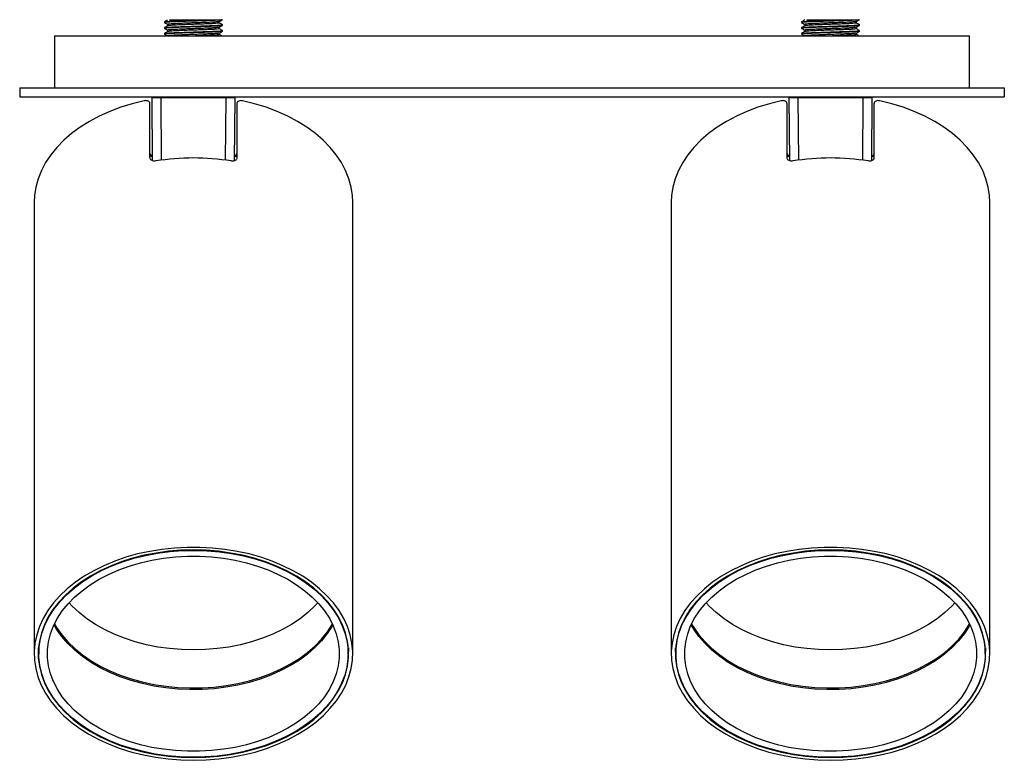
# Model space of a CAD drawing. Header units: millimetres. Extents: x 346 to 1080, y 382 to 774.
# Tile 1 of 3: x 346 to 516, y 391 to 519. Entities that reach past the tile are written whole.
import ezdxf

# ---------------------------------------------------------------- set-up
doc = ezdxf.new("R2010")
doc.units = ezdxf.units.MM

msp = doc.modelspace()

# ---------------------------------------------------------------- linework, layer by layer
at = {"color": 7, "linetype": 'Continuous', "lineweight": 25}
for p, q in [((371.37, 518.93), (371.37, 518.81)), ((379.91, 519.31), (381.37, 519.31)), ((380.83, 518.75), (380.83, 518.99)), ((481.37, 518.93), (481.37, 518.81)), ((489.91, 519.31), (491.37, 519.31)), ((490.83, 518.75), (490.83, 518.99)), ((371.37, 517.93), (371.37, 517.81)), ((371.37, 516.93), (371.37, 516.81)), ((371.91, 518.5), (371.91, 518.25)), ((371.91, 517.5), (371.91, 517.25)), ((380.83, 517.75), (380.83, 517.99)), ((380.83, 516.75), (380.83, 516.99)), ((381.37, 518.31), (381.37, 518.43)), ((381.37, 517.31), (381.37, 517.43)), ((481.37, 517.93), (481.37, 517.81)), ((481.37, 516.93), (481.37, 516.81)), ((481.91, 518.5), (481.91, 518.25)), ((481.91, 517.5), (481.91, 517.25)), ((490.83, 517.75), (490.83, 517.99)), ((490.83, 516.75), (490.83, 516.99)), ((491.37, 518.31), (491.37, 518.43)), ((491.37, 517.31), (491.37, 517.43)), ((352.37, 516.51), (352.37, 507.51)), ((352.37, 516.51), (510.37, 516.51)), ((510.37, 507.51), (510.37, 516.51)), ((346.37, 507.51), (516.37, 507.51)), ((346.37, 507.51), (346.37, 506.01)), ((516.37, 507.51), (516.37, 506.01)), ((346.37, 506.01), (516.37, 506.01)), ((369.22, 505.82), (369.2, 506.01)), ((369.32, 494.94), (369.22, 505.82)), ((382.02, 505.82), (370.72, 505.82)), ((383.52, 505.82), (383.43, 494.93)), ((383.54, 506.01), (383.52, 505.82)), ((479.22, 505.82), (479.2, 506.01)), ((479.32, 494.94), (479.22, 505.82)), ((492.02, 505.82), (480.72, 505.82)), ((493.52, 505.82), (493.43, 494.93)), ((493.54, 506.01), (493.52, 505.82)), ((368.87, 495.47), (368.87, 504.76)), ((383.87, 504.76), (383.87, 495.47)), ((478.87, 495.47), (478.87, 504.76)), ((493.87, 504.76), (493.87, 495.47)), ((348.87, 487.8), (348.87, 409.77)), ((403.87, 409.77), (403.87, 487.8)), ((458.87, 487.8), (458.87, 409.77)), ((513.87, 409.77), (513.87, 487.8)), ((349.67, 409.71), (349.6, 410.51)), ((349.67, 410.3), (349.62, 410.81)), ((349.67, 411.32), (349.67, 409.77)), ((403.07, 409.77), (403.07, 411.32)), ((403.13, 410.81), (403.07, 410.3)), ((403.15, 410.51), (403.07, 409.71)), ((459.67, 409.71), (459.6, 410.51)), ((459.67, 410.3), (459.62, 410.81)), ((459.67, 411.32), (459.67, 409.77)), ((513.07, 409.77), (513.07, 411.32)), ((513.13, 410.81), (513.07, 410.3)), ((513.15, 410.51), (513.07, 409.71))]:
    msp.add_line(p, q, dxfattribs=at)
at = {"color": 8, "linetype": 'Continuous', "lineweight": 25}
for p, q in [((370.72, 506.01), (370.72, 505.82)), ((370.72, 505.82), (370.82, 495.04)), ((381.93, 495.04), (382.02, 505.82)), ((382.02, 506.01), (382.02, 505.82)), ((480.72, 506.01), (480.72, 505.82)), ((480.72, 505.82), (480.82, 495.04)), ((491.93, 495.04), (492.02, 505.82)), ((492.02, 506.01), (492.02, 505.82))]:
    msp.add_line(p, q, dxfattribs=at)
at = {"color": 7, "linetype": 'Continuous', "lineweight": 25, "flags": 128}
for points in [[(367.87, 505.3), (365.82, 504.79), (363.83, 504.17), (361.92, 503.45), (360.11, 502.64), (358.4, 501.72), (356.8, 500.72), (355.32, 499.64), (353.98, 498.48), (352.78, 497.25), (351.73, 495.97), (350.84, 494.63), (350.11, 493.25), (349.54, 491.83), (349.15, 490.39), (348.92, 488.94), (348.87, 487.8)], [(403.87, 487.8), (403.82, 488.94), (403.6, 490.39), (403.2, 491.83), (402.64, 493.25), (401.91, 494.63), (401.01, 495.97), (399.96, 497.25), (398.76, 498.48), (397.42, 499.64), (395.95, 500.72), (394.35, 501.72), (392.64, 502.64), (390.82, 503.45), (388.91, 504.17), (386.93, 504.79), (384.87, 505.3)], [(477.87, 505.3), (475.82, 504.79), (473.83, 504.17), (471.92, 503.45), (470.11, 502.64), (468.4, 501.72), (466.8, 500.72), (465.32, 499.64), (463.98, 498.48), (462.78, 497.25), (461.73, 495.97), (460.84, 494.63), (460.11, 493.25), (459.54, 491.83), (459.15, 490.39), (458.92, 488.94), (458.87, 487.8)], [(513.87, 487.8), (513.82, 488.94), (513.6, 490.39), (513.2, 491.83), (512.64, 493.25), (511.91, 494.63), (511.01, 495.97), (509.96, 497.25), (508.76, 498.48), (507.42, 499.64), (505.95, 500.72), (504.35, 501.72), (502.64, 502.64), (500.82, 503.45), (498.91, 504.17), (496.93, 504.79), (494.87, 505.3)], [(376.37, 391.37), (378.56, 391.43), (380.73, 391.6), (382.87, 391.89), (384.97, 392.29), (387.02, 392.8), (389, 393.42), (390.9, 394.15), (392.71, 394.97), (394.42, 395.88), (396.01, 396.89), (397.48, 397.97), (398.81, 399.13), (400, 400.36), (401.05, 401.64), (401.93, 402.98), (402.66, 404.36), (403.22, 405.78), (403.61, 407.22), (403.82, 408.67), (403.87, 410.14), (403.74, 411.6), (403.43, 413.05), (402.96, 414.47), (402.32, 415.87), (401.51, 417.23), (400.54, 418.55), (399.43, 419.8), (398.16, 421), (396.76, 422.12), (395.23, 423.16), (393.58, 424.12), (391.82, 424.99), (389.96, 425.77), (388.02, 426.44), (386.01, 427.01), (383.93, 427.46), (381.8, 427.81), (379.65, 428.04), (377.47, 428.16), (375.28, 428.16), (373.1, 428.04), (370.94, 427.81), (368.82, 427.46), (366.74, 427.01), (364.72, 426.44), (362.78, 425.77), (360.92, 424.99), (359.17, 424.12), (357.52, 423.16), (355.98, 422.12), (354.58, 421), (353.32, 419.8), (352.2, 418.55), (351.23, 417.23), (350.43, 415.87), (349.79, 414.47), (349.31, 413.05), (349.01, 411.6), (348.88, 410.14), (348.92, 408.67), (349.14, 407.22), (349.53, 405.78), (350.09, 404.36), (350.81, 402.98), (351.7, 401.64), (352.74, 400.36), (353.93, 399.13), (355.27, 397.97), (356.73, 396.89), (358.33, 395.88), (360.03, 394.97), (361.84, 394.15), (363.74, 393.42), (365.72, 392.8), (367.77, 392.29), (369.87, 391.89), (372.02, 391.6), (374.19, 391.43), (376.37, 391.37)], [(376.37, 391.84), (378.53, 391.89), (380.67, 392.07), (382.79, 392.36), (384.86, 392.76), (386.88, 393.27), (388.83, 393.89), (390.7, 394.61), (392.47, 395.43), (394.14, 396.35), (395.7, 397.35), (397.13, 398.43), (398.43, 399.58), (399.58, 400.8), (400.58, 402.08), (401.43, 403.41), (402.11, 404.78), (402.63, 406.18), (402.98, 407.61), (403.15, 409.05), (403.15, 410.49), (402.98, 411.93), (402.63, 413.36), (402.11, 414.76), (401.43, 416.13), (400.58, 417.46), (399.58, 418.74), (398.43, 419.96), (397.13, 421.11), (395.7, 422.19), (394.14, 423.19), (392.47, 424.11), (390.7, 424.93), (388.83, 425.65), (386.88, 426.27), (384.86, 426.78), (382.79, 427.18), (380.67, 427.47), (378.53, 427.65), (376.37, 427.7), (374.22, 427.65), (372.07, 427.47), (369.96, 427.18), (367.89, 426.78), (365.87, 426.27), (363.92, 425.65), (362.05, 424.93), (360.27, 424.11), (358.6, 423.19), (357.04, 422.19), (355.61, 421.11), (354.32, 419.96), (353.16, 418.74), (352.16, 417.46), (351.31, 416.13), (350.63, 414.76), (350.11, 413.36), (349.77, 411.93), (349.59, 410.49), (349.59, 409.05), (349.77, 407.61), (350.11, 406.18), (350.63, 404.78), (351.31, 403.41), (352.16, 402.08), (353.16, 400.8), (354.32, 399.58), (355.61, 398.43), (357.04, 397.35), (358.6, 396.35), (360.27, 395.43), (362.05, 394.61), (363.92, 393.89), (365.87, 393.27), (367.89, 392.76), (369.96, 392.36), (372.07, 392.07), (374.22, 391.89), (376.37, 391.84)], [(401.96, 404.67), (401.27, 403.31), (400.41, 401.99), (399.4, 400.72), (398.23, 399.51), (396.93, 398.37), (395.49, 397.3), (393.93, 396.31), (392.25, 395.41), (390.47, 394.6), (388.6, 393.89), (386.65, 393.28), (384.64, 392.78), (382.57, 392.39), (380.46, 392.11), (378.32, 391.95), (376.17, 391.9), (374.03, 391.97), (371.89, 392.16), (369.79, 392.45), (367.73, 392.87), (365.72, 393.39), (363.79, 394.01), (361.93, 394.74), (360.17, 395.57), (358.52, 396.49), (356.98, 397.49), (355.57, 398.57), (354.29, 399.73), (353.15, 400.95), (352.17, 402.23), (351.34, 403.56), (350.67, 404.93), (350.17, 406.33), (349.84, 407.75), (349.69, 409.18), (349.7, 410.62), (349.89, 412.06), (350.25, 413.47), (350.78, 414.87), (351.48, 416.23), (352.34, 417.55), (353.35, 418.82), (354.51, 420.03), (355.82, 421.17), (357.25, 422.24), (358.82, 423.23), (360.49, 424.13), (362.27, 424.94), (364.14, 425.65), (366.09, 426.26), (368.11, 426.76), (370.18, 427.15), (372.29, 427.43), (374.42, 427.59), (376.57, 427.64), (378.72, 427.57), (380.85, 427.38), (382.95, 427.09), (385.02, 426.67), (387.02, 426.15), (388.96, 425.53), (390.81, 424.8), (392.57, 423.97), (394.23, 423.05), (395.77, 422.05), (397.18, 420.97), (398.46, 419.81), (399.59, 418.59), (400.58, 417.31), (401.41, 415.98), (402.07, 414.61), (402.57, 413.21), (402.9, 411.79), (403.06, 410.36), (403.04, 408.92), (402.85, 407.48), (402.49, 406.07), (401.96, 404.67)], [(486.37, 391.37), (488.56, 391.43), (490.73, 391.6), (492.87, 391.89), (494.97, 392.29), (497.02, 392.8), (499, 393.42), (500.9, 394.15), (502.71, 394.97), (504.42, 395.88), (506.01, 396.89), (507.48, 397.97), (508.81, 399.13), (510, 400.36), (511.05, 401.64), (511.93, 402.98), (512.66, 404.36), (513.22, 405.78), (513.61, 407.22), (513.82, 408.67), (513.87, 410.14), (513.74, 411.6), (513.43, 413.05), (512.96, 414.47), (512.32, 415.87), (511.51, 417.23), (510.54, 418.55), (509.43, 419.8), (508.16, 421), (506.76, 422.12), (505.23, 423.16), (503.58, 424.12), (501.82, 424.99), (499.96, 425.77), (498.02, 426.44), (496.01, 427.01), (493.93, 427.46), (491.8, 427.81), (489.65, 428.04), (487.47, 428.16), (485.28, 428.16), (483.1, 428.04), (480.94, 427.81), (478.82, 427.46), (476.74, 427.01), (474.72, 426.44), (472.78, 425.77), (470.92, 424.99), (469.17, 424.12), (467.52, 423.16), (465.98, 422.12), (464.58, 421), (463.32, 419.8), (462.2, 418.55), (461.23, 417.23), (460.43, 415.87), (459.79, 414.47), (459.31, 413.05), (459.01, 411.6), (458.88, 410.14), (458.92, 408.67), (459.14, 407.22), (459.53, 405.78), (460.09, 404.36), (460.81, 402.98), (461.7, 401.64), (462.74, 400.36), (463.93, 399.13), (465.27, 397.97), (466.73, 396.89), (468.33, 395.88), (470.03, 394.97), (471.84, 394.15), (473.74, 393.42), (475.72, 392.8), (477.77, 392.29), (479.87, 391.89), (482.02, 391.6), (484.19, 391.43), (486.37, 391.37)], [(486.37, 391.84), (488.53, 391.89), (490.67, 392.07), (492.79, 392.36), (494.86, 392.76), (496.88, 393.27), (498.83, 393.89), (500.7, 394.61), (502.47, 395.43), (504.14, 396.35), (505.7, 397.35), (507.13, 398.43), (508.43, 399.58), (509.58, 400.8), (510.58, 402.08), (511.43, 403.41), (512.11, 404.78), (512.63, 406.18), (512.98, 407.61), (513.15, 409.05), (513.15, 410.49), (512.98, 411.93), (512.63, 413.36), (512.11, 414.76), (511.43, 416.13), (510.58, 417.46), (509.58, 418.74), (508.43, 419.96), (507.13, 421.11), (505.7, 422.19), (504.14, 423.19), (502.47, 424.11), (500.7, 424.93), (498.83, 425.65), (496.88, 426.27), (494.86, 426.78), (492.79, 427.18), (490.67, 427.47), (488.53, 427.65), (486.37, 427.7), (484.22, 427.65), (482.07, 427.47), (479.96, 427.18), (477.89, 426.78), (475.87, 426.27), (473.92, 425.65), (472.05, 424.93), (470.27, 424.11), (468.6, 423.19), (467.04, 422.19), (465.61, 421.11), (464.32, 419.96), (463.16, 418.74), (462.16, 417.46), (461.31, 416.13), (460.63, 414.76), (460.11, 413.36), (459.77, 411.93), (459.59, 410.49), (459.59, 409.05), (459.77, 407.61), (460.11, 406.18), (460.63, 404.78), (461.31, 403.41), (462.16, 402.08), (463.16, 400.8), (464.32, 399.58), (465.61, 398.43), (467.04, 397.35), (468.6, 396.35), (470.27, 395.43), (472.05, 394.61), (473.92, 393.89), (475.87, 393.27), (477.89, 392.76), (479.96, 392.36), (482.07, 392.07), (484.22, 391.89), (486.37, 391.84)], [(511.96, 404.67), (511.27, 403.31), (510.41, 401.99), (509.4, 400.72), (508.23, 399.51), (506.93, 398.37), (505.49, 397.3), (503.93, 396.31), (502.25, 395.41), (500.47, 394.6), (498.6, 393.89), (496.65, 393.28), (494.64, 392.78), (492.57, 392.39), (490.46, 392.11), (488.32, 391.95), (486.17, 391.9), (484.03, 391.97), (481.89, 392.16), (479.79, 392.45), (477.73, 392.87), (475.72, 393.39), (473.79, 394.01), (471.93, 394.74), (470.17, 395.57), (468.52, 396.49), (466.98, 397.49), (465.57, 398.57), (464.29, 399.73), (463.15, 400.95), (462.17, 402.23), (461.34, 403.56), (460.67, 404.93), (460.17, 406.33), (459.84, 407.75), (459.69, 409.18), (459.7, 410.62), (459.89, 412.06), (460.25, 413.47), (460.78, 414.87), (461.48, 416.23), (462.34, 417.55), (463.35, 418.82), (464.51, 420.03), (465.82, 421.17), (467.25, 422.24), (468.82, 423.23), (470.49, 424.13), (472.27, 424.94), (474.14, 425.65), (476.09, 426.26), (478.11, 426.76), (480.18, 427.15), (482.29, 427.43), (484.42, 427.59), (486.57, 427.64), (488.72, 427.57), (490.85, 427.38), (492.95, 427.09), (495.02, 426.67), (497.02, 426.15), (498.96, 425.53), (500.81, 424.8), (502.57, 423.97), (504.23, 423.05), (505.77, 422.05), (507.18, 420.97), (508.46, 419.81), (509.59, 418.59), (510.58, 417.31), (511.41, 415.98), (512.07, 414.61), (512.57, 413.21), (512.9, 411.79), (513.06, 410.36), (513.04, 408.92), (512.85, 407.48), (512.49, 406.07), (511.96, 404.67)], [(400.52, 404.96), (399.85, 403.64), (399.01, 402.36), (398.02, 401.14), (396.88, 399.97), (395.6, 398.87), (394.19, 397.85), (392.66, 396.9), (391.01, 396.05), (389.27, 395.28), (387.44, 394.62), (385.53, 394.06), (383.56, 393.61), (381.54, 393.27), (379.49, 393.04), (377.41, 392.92), (375.33, 392.92), (373.25, 393.04), (371.2, 393.27), (369.18, 393.61), (367.21, 394.06), (365.3, 394.62), (363.47, 395.28), (361.73, 396.05), (360.09, 396.9), (358.55, 397.85), (357.14, 398.87), (355.86, 399.97), (354.72, 401.14), (353.73, 402.36), (352.9, 403.64), (352.22, 404.96), (351.71, 406.31), (351.37, 407.68), (351.19, 409.07), (351.19, 410.47), (351.37, 411.86), (351.71, 413.23), (352.22, 414.58), (352.9, 415.9), (353.73, 417.18), (354.72, 418.4), (355.86, 419.57), (357.14, 420.67), (358.55, 421.69), (360.09, 422.64), (361.73, 423.49), (363.47, 424.26), (365.3, 424.92), (367.21, 425.48), (369.18, 425.93), (371.2, 426.27), (373.26, 426.5), (375.33, 426.62), (377.41, 426.62), (379.49, 426.5), (381.54, 426.27), (383.56, 425.93), (385.53, 425.48), (387.44, 424.92), (389.27, 424.26), (391.02, 423.49), (392.66, 422.64), (394.19, 421.69), (395.6, 420.67), (396.88, 419.57), (398.02, 418.4), (399.01, 417.18), (399.85, 415.9), (400.52, 414.58), (401.04, 413.23), (401.38, 411.86), (401.55, 410.47), (401.55, 409.07), (401.38, 407.68), (401.04, 406.31), (400.52, 404.96)], [(510.52, 404.96), (509.85, 403.64), (509.01, 402.36), (508.02, 401.14), (506.88, 399.97), (505.6, 398.87), (504.19, 397.85), (502.66, 396.9), (501.01, 396.05), (499.27, 395.28), (497.44, 394.62), (495.53, 394.06), (493.56, 393.61), (491.54, 393.27), (489.49, 393.04), (487.41, 392.92), (485.33, 392.92), (483.25, 393.04), (481.2, 393.27), (479.18, 393.61), (477.21, 394.06), (475.3, 394.62), (473.47, 395.28), (471.73, 396.05), (470.09, 396.9), (468.55, 397.85), (467.14, 398.87), (465.86, 399.97), (464.72, 401.14), (463.73, 402.36), (462.9, 403.64), (462.22, 404.96), (461.71, 406.31), (461.37, 407.68), (461.19, 409.07), (461.19, 410.47), (461.37, 411.86), (461.71, 413.23), (462.22, 414.58), (462.9, 415.9), (463.73, 417.18), (464.72, 418.4), (465.86, 419.57), (467.14, 420.67), (468.55, 421.69), (470.09, 422.64), (471.73, 423.49), (473.47, 424.26), (475.3, 424.92), (477.21, 425.48), (479.18, 425.93), (481.2, 426.27), (483.26, 426.5), (485.33, 426.62), (487.41, 426.62), (489.49, 426.5), (491.54, 426.27), (493.56, 425.93), (495.53, 425.48), (497.44, 424.92), (499.27, 424.26), (501.02, 423.49), (502.66, 422.64), (504.19, 421.69), (505.6, 420.67), (506.88, 419.57), (508.02, 418.4), (509.01, 417.18), (509.85, 415.9), (510.52, 414.58), (511.04, 413.23), (511.38, 411.86), (511.55, 410.47), (511.55, 409.07), (511.38, 407.68), (511.04, 406.31), (510.52, 404.96)], [(376.37, 410.43), (374.31, 410.49), (372.26, 410.66), (370.24, 410.94), (368.25, 411.34), (366.33, 411.84), (364.47, 412.45), (362.7, 413.15), (361.02, 413.96), (359.44, 414.85), (357.98, 415.83), (356.64, 416.88), (355.44, 418.01), (354.9, 418.59)], [(397.85, 418.59), (397.3, 418.01), (396.1, 416.88), (394.77, 415.83), (393.3, 414.85), (391.73, 413.96), (390.05, 413.15), (388.27, 412.45), (386.41, 411.84), (384.49, 411.34), (382.51, 410.94), (380.49, 410.66), (378.44, 410.49), (376.37, 410.43)], [(486.37, 410.43), (484.31, 410.49), (482.26, 410.66), (480.24, 410.94), (478.25, 411.34), (476.33, 411.84), (474.47, 412.45), (472.7, 413.15), (471.02, 413.96), (469.44, 414.85), (467.98, 415.83), (466.64, 416.88), (465.44, 418.01), (464.9, 418.59)], [(507.85, 418.59), (507.3, 418.01), (506.1, 416.88), (504.77, 415.83), (503.3, 414.85), (501.73, 413.96), (500.05, 413.15), (498.27, 412.45), (496.41, 411.84), (494.49, 411.34), (492.51, 410.94), (490.49, 410.66), (488.44, 410.49), (486.37, 410.43)]]:
    msp.add_lwpolyline(points, dxfattribs=at)
at = {"color": 8, "linetype": 'Continuous', "lineweight": 25, "flags": 128}
for points in [[(352.37, 414.91), (352.74, 414.3), (353.64, 413.04), (354.7, 411.82), (355.89, 410.67), (357.23, 409.59), (358.69, 408.58), (360.27, 407.66), (361.96, 406.83), (363.74, 406.09), (365.61, 405.45), (367.54, 404.91), (369.54, 404.48), (371.58, 404.17), (373.66, 403.96), (375.75, 403.87), (377.85, 403.89), (379.93, 404.03), (382, 404.28), (384.02, 404.65), (386, 405.12), (387.91, 405.7), (389.74, 406.38), (391.49, 407.15), (393.13, 408.03), (394.66, 408.98), (396.08, 410.02), (397.36, 411.13), (398.5, 412.31), (399.49, 413.55), (400.33, 414.83), (400.37, 414.91)], [(462.37, 414.91), (462.74, 414.3), (463.64, 413.04), (464.7, 411.82), (465.89, 410.67), (467.23, 409.59), (468.69, 408.58), (470.27, 407.66), (471.96, 406.83), (473.74, 406.09), (475.61, 405.45), (477.54, 404.91), (479.54, 404.48), (481.58, 404.17), (483.66, 403.96), (485.75, 403.87), (487.85, 403.89), (489.93, 404.03), (492, 404.28), (494.02, 404.65), (496, 405.12), (497.91, 405.7), (499.74, 406.38), (501.49, 407.15), (503.13, 408.03), (504.66, 408.98), (506.08, 410.02), (507.36, 411.13), (508.5, 412.31), (509.49, 413.55), (510.33, 414.83), (510.37, 414.91)], [(400.44, 414.76), (400.32, 414.54), (399.48, 413.25), (398.49, 412.02), (397.35, 410.84), (396.07, 409.73), (394.66, 408.69), (393.12, 407.73), (391.48, 406.86), (389.74, 406.09), (387.9, 405.41), (385.99, 404.83), (384.02, 404.36), (381.99, 403.99), (379.93, 403.74), (377.85, 403.61), (375.75, 403.58), (373.66, 403.67), (371.59, 403.88), (369.54, 404.19), (367.55, 404.62), (365.61, 405.16), (363.74, 405.8), (361.96, 406.54), (360.28, 407.37), (358.7, 408.29), (357.24, 409.3), (355.9, 410.38), (354.71, 411.53), (353.65, 412.74), (352.75, 414.01), (352.3, 414.76)], [(510.44, 414.76), (510.32, 414.54), (509.48, 413.25), (508.49, 412.02), (507.35, 410.84), (506.07, 409.73), (504.66, 408.69), (503.12, 407.73), (501.48, 406.86), (499.74, 406.09), (497.9, 405.41), (495.99, 404.83), (494.02, 404.36), (491.99, 403.99), (489.93, 403.74), (487.85, 403.61), (485.75, 403.58), (483.66, 403.67), (481.59, 403.88), (479.54, 404.19), (477.55, 404.62), (475.61, 405.16), (473.74, 405.8), (471.96, 406.54), (470.28, 407.37), (468.7, 408.29), (467.24, 409.3), (465.9, 410.38), (464.71, 411.53), (463.65, 412.74), (462.75, 414.01), (462.3, 414.76)]]:
    msp.add_lwpolyline(points, dxfattribs=at)
at = {"color": 7, "linetype": 'Continuous', "lineweight": 25}
for centre, radius, start, end in [((369.29, 496.26), 0.427, 192.7728, 272.9862), ((376.37, 454.7), 40.72, 80.8151, 99.1849), ((383.46, 496.26), 0.427, 267.0138, 347.2272), ((479.29, 496.26), 0.427, 192.7728, 272.9862), ((486.37, 454.7), 40.72, 80.8151, 99.1849), ((493.46, 496.26), 0.427, 267.0138, 347.2272)]:
    msp.add_arc(centre, radius, start, end, dxfattribs=at)
for centre, major_axis, ratio, start_param, end_param in [((370.72, 505.81), (1.5, -0.01), 0.005816, 1.570957, 3.141677), ((382.02, 505.81), (1.5, 0.01), 0.005816, 6.283101, 7.853821), ((480.72, 505.81), (1.5, -0.01), 0.005816, 1.570957, 3.141677), ((492.02, 505.81), (1.5, 0.01), 0.005816, 6.283101, 7.853821), ((369.37, 495.86), (0.5, 0), 0.361352, 3.141593, 4.712389), ((383.37, 495.86), (0.5, 0), 0.361352, 4.712389, 6.283185), ((479.37, 495.86), (0.5, 0), 0.361352, 3.141593, 4.712389), ((493.37, 495.86), (0.5, 0), 0.361352, 4.712389, 6.283185)]:
    msp.add_ellipse(centre, major_axis=major_axis, ratio=ratio, start_param=start_param, end_param=end_param, dxfattribs=at)
for points, knots in [([(381.34, 519.3), (381.31, 519.29), (381.25, 519.27), (380.75, 519.23), (379.95, 519.18), (378.9, 519.14), (377.68, 519.1), (376.37, 519.06), (375.06, 519.02), (373.84, 518.98), (372.8, 518.93), (371.99, 518.89), (371.51, 518.85), (371.32, 518.82), (371.39, 518.8), (371.41, 518.8)], [0, 0, 0, 0, 0.065604, 0.149899, 0.232752, 0.315604, 0.399899, 0.482752, 0.565604, 0.649899, 0.732752, 0.815604, 0.899899, 0.982752, 1, 1, 1, 1]), ([(371.92, 519.26), (371.83, 519.2), (371.65, 519.1), (371.47, 518.99), (371.38, 518.94)], [0, 0, 0, 0, 0.499966, 1, 1, 1, 1]), ([(371.38, 518.8), (371.47, 518.75), (371.65, 518.65), (371.83, 518.54), (371.91, 518.49)], [0, 0, 0, 0, 0.507603, 1, 1, 1, 1]), ([(371.41, 518.94), (371.44, 518.95), (371.5, 518.98), (372, 519.02), (372.79, 519.06), (373.84, 519.1), (375.06, 519.14), (376.37, 519.18), (377.68, 519.23), (378.91, 519.27), (379.58, 519.3), (379.91, 519.31)], [0, 0, 0, 0, 0.089533, 0.204571, 0.317642, 0.430712, 0.54575, 0.658821, 0.771892, 0.886929, 1, 1, 1, 1]), ([(380.8, 518.99), (380.77, 518.98), (380.72, 518.95), (380.27, 518.91), (379.56, 518.87), (378.63, 518.83), (377.54, 518.79), (376.37, 518.75), (375.2, 518.71), (374.12, 518.66), (373.18, 518.62), (372.47, 518.58), (372, 518.54), (371.94, 518.51), (371.91, 518.5)], [0, 0, 0, 0, 0.065239, 0.151155, 0.235602, 0.320049, 0.405966, 0.490413, 0.57486, 0.660777, 0.745224, 0.829671, 0.915587, 1, 1, 1, 1]), ([(380.83, 518.75), (380.83, 518.75), (380.88, 518.73), (380.71, 518.71), (380.28, 518.66), (379.56, 518.62), (378.63, 518.58), (377.54, 518.54), (376.37, 518.5), (375.2, 518.46), (374.12, 518.41), (373.26, 518.38), (372.64, 518.34), (372.23, 518.31), (371.98, 518.28), (371.95, 518.26), (371.94, 518.26)], [0, 0, 0, 0, 0.000069, 0.084488, 0.170377, 0.254797, 0.339216, 0.425105, 0.509525, 0.593944, 0.679833, 0.764253, 0.827394, 0.891776, 0.956158, 1, 1, 1, 1]), ([(372.25, 519.31), (372.44, 519.31), (372.8, 519.31), (373.83, 519.31), (375.17, 519.31), (376.75, 519.31), (378.34, 519.31), (379.37, 519.31), (379.85, 519.31), (379.91, 519.31)], [0, 0, 0, 0, 0.145028, 0.289979, 0.456545, 0.625702, 0.796504, 0.973544, 1, 1, 1, 1]), ([(380.82, 518.99), (380.91, 519.04), (381.09, 519.14), (381.27, 519.25), (381.36, 519.3)], [0, 0, 0, 0, 0.499966, 1, 1, 1, 1]), ([(381.36, 518.44), (381.27, 518.5), (381.09, 518.6), (380.92, 518.7), (380.83, 518.75)], [0, 0, 0, 0, 0.510658, 1, 1, 1, 1]), ([(491.34, 519.3), (491.31, 519.29), (491.25, 519.27), (490.75, 519.23), (489.95, 519.18), (488.9, 519.14), (487.68, 519.1), (486.37, 519.06), (485.06, 519.02), (483.84, 518.98), (482.8, 518.93), (481.99, 518.89), (481.51, 518.85), (481.32, 518.82), (481.39, 518.8), (481.41, 518.8)], [0, 0, 0, 0, 0.065604, 0.149899, 0.232752, 0.315604, 0.399899, 0.482752, 0.565604, 0.649899, 0.732752, 0.815604, 0.899899, 0.982752, 1, 1, 1, 1]), ([(481.92, 519.26), (481.83, 519.2), (481.65, 519.1), (481.47, 518.99), (481.38, 518.94)], [0, 0, 0, 0, 0.499966, 1, 1, 1, 1]), ([(481.38, 518.8), (481.47, 518.75), (481.65, 518.65), (481.83, 518.54), (481.91, 518.49)], [0, 0, 0, 0, 0.507603, 1, 1, 1, 1]), ([(481.41, 518.94), (481.44, 518.95), (481.5, 518.98), (482, 519.02), (482.79, 519.06), (483.84, 519.1), (485.06, 519.14), (486.37, 519.18), (487.68, 519.23), (488.91, 519.27), (489.58, 519.3), (489.91, 519.31)], [0, 0, 0, 0, 0.089533, 0.204571, 0.317642, 0.430712, 0.54575, 0.658821, 0.771892, 0.886929, 1, 1, 1, 1]), ([(490.8, 518.99), (490.77, 518.98), (490.72, 518.95), (490.27, 518.91), (489.56, 518.87), (488.63, 518.83), (487.54, 518.79), (486.37, 518.75), (485.2, 518.71), (484.12, 518.66), (483.18, 518.62), (482.47, 518.58), (482, 518.54), (481.94, 518.51), (481.91, 518.5)], [0, 0, 0, 0, 0.065239, 0.151155, 0.235602, 0.320049, 0.405966, 0.490413, 0.57486, 0.660777, 0.745224, 0.829671, 0.915587, 1, 1, 1, 1]), ([(490.83, 518.75), (490.83, 518.75), (490.88, 518.73), (490.71, 518.71), (490.28, 518.66), (489.56, 518.62), (488.63, 518.58), (487.54, 518.54), (486.37, 518.5), (485.2, 518.46), (484.12, 518.41), (483.26, 518.38), (482.64, 518.34), (482.23, 518.31), (481.98, 518.28), (481.95, 518.26), (481.94, 518.26)], [0, 0, 0, 0, 0.000069, 0.084488, 0.170377, 0.254797, 0.339216, 0.425105, 0.509525, 0.593944, 0.679833, 0.764253, 0.827394, 0.891776, 0.956158, 1, 1, 1, 1]), ([(482.25, 519.31), (482.44, 519.31), (482.8, 519.31), (483.83, 519.31), (485.17, 519.31), (486.75, 519.31), (488.34, 519.31), (489.37, 519.31), (489.85, 519.31), (489.91, 519.31)], [0, 0, 0, 0, 0.145028, 0.289979, 0.456545, 0.625702, 0.796504, 0.973544, 1, 1, 1, 1]), ([(490.82, 518.99), (490.91, 519.04), (491.09, 519.14), (491.27, 519.25), (491.36, 519.3)], [0, 0, 0, 0, 0.499966, 1, 1, 1, 1]), ([(491.36, 518.44), (491.27, 518.5), (491.09, 518.6), (490.92, 518.7), (490.83, 518.75)], [0, 0, 0, 0, 0.510658, 1, 1, 1, 1]), ([(381.34, 518.3), (381.31, 518.29), (381.25, 518.27), (380.75, 518.23), (379.95, 518.18), (378.9, 518.14), (377.68, 518.1), (376.37, 518.06), (375.06, 518.02), (373.84, 517.98), (372.8, 517.93), (371.99, 517.89), (371.51, 517.85), (371.32, 517.82), (371.39, 517.8), (371.41, 517.8)], [0, 0, 0, 0, 0.065604, 0.149899, 0.232752, 0.315604, 0.399899, 0.482752, 0.565604, 0.649899, 0.732752, 0.815604, 0.899899, 0.982752, 1, 1, 1, 1]), ([(381.34, 517.3), (381.31, 517.29), (381.25, 517.27), (380.75, 517.23), (379.95, 517.18), (378.9, 517.14), (377.68, 517.1), (376.37, 517.06), (375.06, 517.02), (373.84, 516.98), (372.8, 516.93), (371.99, 516.89), (371.51, 516.85), (371.32, 516.82), (371.39, 516.8), (371.41, 516.8)], [0, 0, 0, 0, 0.065604, 0.149899, 0.232752, 0.315604, 0.399899, 0.482752, 0.565604, 0.649899, 0.732752, 0.815604, 0.899899, 0.982752, 1, 1, 1, 1]), ([(371.37, 517.93), (371.41, 517.95), (371.47, 517.98), (372, 518.02), (372.8, 518.06), (373.84, 518.1), (375.06, 518.14), (376.37, 518.18), (377.68, 518.23), (378.9, 518.27), (379.95, 518.31), (380.76, 518.35), (381.24, 518.39), (381.43, 518.42), (381.35, 518.44), (381.33, 518.45)], [0, 0, 0, 0, 0.08111, 0.163631, 0.244741, 0.325851, 0.408372, 0.489482, 0.570592, 0.653112, 0.734222, 0.815332, 0.897853, 0.978963, 1, 1, 1, 1]), ([(371.92, 518.26), (371.83, 518.2), (371.65, 518.1), (371.47, 517.99), (371.38, 517.94)], [0, 0, 0, 0, 0.499966, 1, 1, 1, 1]), ([(371.38, 517.8), (371.47, 517.75), (371.65, 517.65), (371.83, 517.54), (371.91, 517.49)], [0, 0, 0, 0, 0.507603, 1, 1, 1, 1]), ([(371.92, 517.26), (371.83, 517.2), (371.65, 517.1), (371.47, 516.99), (371.38, 516.94)], [0, 0, 0, 0, 0.499966, 1, 1, 1, 1]), ([(371.38, 516.8), (371.47, 516.75), (371.64, 516.65), (371.81, 516.55), (371.88, 516.51)], [0, 0, 0, 0, 0.5372074, 1, 1, 1, 1]), ([(371.41, 516.94), (371.44, 516.95), (371.5, 516.98), (372, 517.02), (372.79, 517.06), (373.84, 517.1), (375.06, 517.14), (376.37, 517.18), (377.68, 517.23), (378.9, 517.27), (379.95, 517.31), (380.76, 517.35), (381.24, 517.39), (381.43, 517.42), (381.35, 517.44), (381.33, 517.45)], [0, 0, 0, 0, 0.065329, 0.149267, 0.23177, 0.314273, 0.398211, 0.480714, 0.563217, 0.647155, 0.729658, 0.812161, 0.896099, 0.978602, 1, 1, 1, 1]), ([(380.8, 517.99), (380.77, 517.98), (380.72, 517.95), (380.27, 517.91), (379.56, 517.87), (378.63, 517.83), (377.54, 517.79), (376.37, 517.75), (375.2, 517.71), (374.12, 517.66), (373.18, 517.62), (372.47, 517.58), (372, 517.54), (371.94, 517.51), (371.91, 517.5)], [0, 0, 0, 0, 0.065239, 0.151155, 0.235602, 0.320049, 0.405966, 0.490413, 0.57486, 0.660777, 0.745224, 0.829671, 0.915587, 1, 1, 1, 1]), ([(380.8, 516.99), (380.77, 516.98), (380.72, 516.95), (380.27, 516.91), (379.56, 516.87), (378.63, 516.83), (377.54, 516.79), (376.37, 516.75), (375.2, 516.71), (374.12, 516.66), (373.18, 516.62), (372.47, 516.58), (372, 516.54), (371.94, 516.51), (371.91, 516.5)], [0, 0, 0, 0, 0.065239, 0.151155, 0.235602, 0.320049, 0.405966, 0.490413, 0.57486, 0.660777, 0.745224, 0.829671, 0.915587, 1, 1, 1, 1]), ([(380.83, 517.75), (380.83, 517.75), (380.88, 517.73), (380.71, 517.71), (380.28, 517.66), (379.56, 517.62), (378.63, 517.58), (377.54, 517.54), (376.37, 517.5), (375.2, 517.46), (374.12, 517.41), (373.26, 517.38), (372.64, 517.34), (372.23, 517.31), (371.98, 517.28), (371.95, 517.26), (371.94, 517.26)], [0, 0, 0, 0, 0.000069, 0.084488, 0.170377, 0.254797, 0.339216, 0.425105, 0.509525, 0.593944, 0.679833, 0.764253, 0.827394, 0.891776, 0.956158, 1, 1, 1, 1]), ([(380.82, 517.99), (380.91, 518.04), (381.09, 518.14), (381.27, 518.25), (381.36, 518.3)], [0, 0, 0, 0, 0.499966, 1, 1, 1, 1]), ([(380.82, 516.99), (380.91, 517.04), (381.09, 517.14), (381.27, 517.25), (381.36, 517.3)], [0, 0, 0, 0, 0.499966, 1, 1, 1, 1]), ([(381.36, 517.44), (381.27, 517.5), (381.09, 517.6), (380.92, 517.7), (380.83, 517.75)], [0, 0, 0, 0, 0.510658, 1, 1, 1, 1]), ([(491.34, 518.3), (491.31, 518.29), (491.25, 518.27), (490.75, 518.23), (489.95, 518.18), (488.9, 518.14), (487.68, 518.1), (486.37, 518.06), (485.06, 518.02), (483.84, 517.98), (482.8, 517.93), (481.99, 517.89), (481.51, 517.85), (481.32, 517.82), (481.39, 517.8), (481.41, 517.8)], [0, 0, 0, 0, 0.065604, 0.149899, 0.232752, 0.315604, 0.399899, 0.482752, 0.565604, 0.649899, 0.732752, 0.815604, 0.899899, 0.982752, 1, 1, 1, 1]), ([(491.34, 517.3), (491.31, 517.29), (491.25, 517.27), (490.75, 517.23), (489.95, 517.18), (488.9, 517.14), (487.68, 517.1), (486.37, 517.06), (485.06, 517.02), (483.84, 516.98), (482.8, 516.93), (481.99, 516.89), (481.51, 516.85), (481.32, 516.82), (481.39, 516.8), (481.41, 516.8)], [0, 0, 0, 0, 0.065604, 0.149899, 0.232752, 0.315604, 0.399899, 0.482752, 0.565604, 0.649899, 0.732752, 0.815604, 0.899899, 0.982752, 1, 1, 1, 1]), ([(481.37, 517.93), (481.41, 517.95), (481.47, 517.98), (482, 518.02), (482.8, 518.06), (483.84, 518.1), (485.06, 518.14), (486.37, 518.18), (487.68, 518.23), (488.9, 518.27), (489.95, 518.31), (490.76, 518.35), (491.24, 518.39), (491.43, 518.42), (491.35, 518.44), (491.33, 518.45)], [0, 0, 0, 0, 0.08111, 0.163631, 0.244741, 0.325851, 0.408372, 0.489482, 0.570592, 0.653112, 0.734222, 0.815332, 0.897853, 0.978963, 1, 1, 1, 1]), ([(481.92, 518.26), (481.83, 518.2), (481.65, 518.1), (481.47, 517.99), (481.38, 517.94)], [0, 0, 0, 0, 0.499966, 1, 1, 1, 1]), ([(481.38, 517.8), (481.47, 517.75), (481.65, 517.65), (481.83, 517.54), (481.91, 517.49)], [0, 0, 0, 0, 0.507603, 1, 1, 1, 1]), ([(481.92, 517.26), (481.83, 517.2), (481.65, 517.1), (481.47, 516.99), (481.38, 516.94)], [0, 0, 0, 0, 0.499966, 1, 1, 1, 1]), ([(481.38, 516.8), (481.47, 516.75), (481.64, 516.65), (481.81, 516.55), (481.88, 516.51)], [0, 0, 0, 0, 0.537207, 1, 1, 1, 1]), ([(481.41, 516.94), (481.44, 516.95), (481.5, 516.98), (482, 517.02), (482.79, 517.06), (483.84, 517.1), (485.06, 517.14), (486.37, 517.18), (487.68, 517.23), (488.9, 517.27), (489.95, 517.31), (490.76, 517.35), (491.24, 517.39), (491.43, 517.42), (491.35, 517.44), (491.33, 517.45)], [0, 0, 0, 0, 0.065329, 0.149267, 0.23177, 0.314273, 0.398211, 0.480714, 0.563217, 0.647155, 0.729658, 0.812161, 0.896099, 0.978602, 1, 1, 1, 1]), ([(490.8, 517.99), (490.77, 517.98), (490.72, 517.95), (490.27, 517.91), (489.56, 517.87), (488.63, 517.83), (487.54, 517.79), (486.37, 517.75), (485.2, 517.71), (484.12, 517.66), (483.18, 517.62), (482.47, 517.58), (482, 517.54), (481.94, 517.51), (481.91, 517.5)], [0, 0, 0, 0, 0.065239, 0.151155, 0.235602, 0.320049, 0.405966, 0.490413, 0.57486, 0.660777, 0.745224, 0.829671, 0.915587, 1, 1, 1, 1]), ([(490.8, 516.99), (490.77, 516.98), (490.72, 516.95), (490.27, 516.91), (489.56, 516.87), (488.63, 516.83), (487.54, 516.79), (486.37, 516.75), (485.2, 516.71), (484.12, 516.66), (483.18, 516.62), (482.47, 516.58), (482, 516.54), (481.94, 516.51), (481.91, 516.5)], [0, 0, 0, 0, 0.065239, 0.151155, 0.235602, 0.320049, 0.405966, 0.490413, 0.57486, 0.660777, 0.745224, 0.829671, 0.915587, 1, 1, 1, 1]), ([(490.83, 517.75), (490.83, 517.75), (490.88, 517.73), (490.71, 517.71), (490.28, 517.66), (489.56, 517.62), (488.63, 517.58), (487.54, 517.54), (486.37, 517.5), (485.2, 517.46), (484.12, 517.41), (483.26, 517.38), (482.64, 517.34), (482.23, 517.31), (481.98, 517.28), (481.95, 517.26), (481.94, 517.26)], [0, 0, 0, 0, 0.000069, 0.084488, 0.170377, 0.254797, 0.339216, 0.425105, 0.509525, 0.593944, 0.679833, 0.764253, 0.827394, 0.891776, 0.956158, 1, 1, 1, 1]), ([(490.82, 517.99), (490.91, 518.04), (491.09, 518.14), (491.27, 518.25), (491.36, 518.3)], [0, 0, 0, 0, 0.499966, 1, 1, 1, 1]), ([(490.82, 516.99), (490.91, 517.04), (491.09, 517.14), (491.27, 517.25), (491.36, 517.3)], [0, 0, 0, 0, 0.499966, 1, 1, 1, 1]), ([(491.36, 517.44), (491.27, 517.5), (491.09, 517.6), (490.92, 517.7), (490.83, 517.75)], [0, 0, 0, 0, 0.510658, 1, 1, 1, 1]), ([(380.83, 516.75), (380.83, 516.75), (380.88, 516.73), (380.71, 516.71), (380.28, 516.66), (379.56, 516.62), (378.63, 516.58), (377.65, 516.54), (376.99, 516.52), (376.72, 516.51)], [0, 0, 0, 0, 0.000142, 0.174653, 0.352202, 0.526714, 0.701226, 0.878775, 1, 1, 1, 1]), ([(381.25, 516.51), (381.2, 516.54), (381.06, 516.62), (380.92, 516.7), (380.83, 516.75)], [0, 0, 0, 0, 0.379655, 1, 1, 1, 1]), ([(490.83, 516.75), (490.83, 516.75), (490.88, 516.73), (490.71, 516.71), (490.28, 516.66), (489.56, 516.62), (488.63, 516.58), (487.65, 516.54), (486.99, 516.52), (486.72, 516.51)], [0, 0, 0, 0, 0.000142, 0.174653, 0.352202, 0.526714, 0.701226, 0.878775, 1, 1, 1, 1]), ([(491.25, 516.51), (491.2, 516.54), (491.06, 516.62), (490.92, 516.7), (490.83, 516.75)], [0, 0, 0, 0, 0.3796549, 1, 1, 1, 1]), ([(368.87, 504.76), (368.86, 504.84), (368.84, 505), (368.68, 505.18), (368.44, 505.3), (368.16, 505.34), (367.96, 505.31), (367.87, 505.3)], [0, 0, 0, 0, 0.203682, 0.407256, 0.613897, 0.828073, 1, 1, 1, 1]), ([(384.87, 505.3), (384.76, 505.31), (384.52, 505.35), (384.21, 505.27), (383.99, 505.12), (383.88, 504.93), (383.88, 504.8), (383.87, 504.76)], [0, 0, 0, 0, 0.227584, 0.455404, 0.676556, 0.888193, 1, 1, 1, 1]), ([(478.87, 504.76), (478.86, 504.84), (478.84, 505), (478.68, 505.18), (478.44, 505.3), (478.16, 505.34), (477.96, 505.31), (477.87, 505.3)], [0, 0, 0, 0, 0.203682, 0.407256, 0.613897, 0.828073, 1, 1, 1, 1]), ([(494.87, 505.3), (494.76, 505.31), (494.52, 505.35), (494.21, 505.27), (493.99, 505.12), (493.88, 504.93), (493.88, 504.8), (493.87, 504.76)], [0, 0, 0, 0, 0.227584, 0.455404, 0.676556, 0.888193, 1, 1, 1, 1]), ([(369.87, 494.9), (369.76, 494.89), (369.53, 494.87), (369.22, 494.95), (368.99, 495.11), (368.89, 495.29), (368.88, 495.42), (368.87, 495.47)], [0, 0, 0, 0, 0.223363, 0.446786, 0.66793, 0.882137, 1, 1, 1, 1]), ([(383.87, 495.47), (383.86, 495.39), (383.84, 495.23), (383.68, 495.04), (383.44, 494.92), (383.15, 494.87), (382.96, 494.89), (382.87, 494.9)], [0, 0, 0, 0, 0.205422, 0.410714, 0.619671, 0.835971, 1, 1, 1, 1]), ([(479.87, 494.9), (479.76, 494.89), (479.53, 494.87), (479.22, 494.95), (478.99, 495.11), (478.89, 495.29), (478.88, 495.42), (478.87, 495.47)], [0, 0, 0, 0, 0.223363, 0.446786, 0.66793, 0.882137, 1, 1, 1, 1]), ([(493.87, 495.47), (493.86, 495.39), (493.84, 495.23), (493.68, 495.04), (493.44, 494.92), (493.15, 494.87), (492.96, 494.89), (492.87, 494.9)], [0, 0, 0, 0, 0.205422, 0.410714, 0.619671, 0.835971, 1, 1, 1, 1])]:
    msp.add_open_spline(points, degree=3, knots=knots, dxfattribs=at)

doc.saveas('drawing.dxf')
